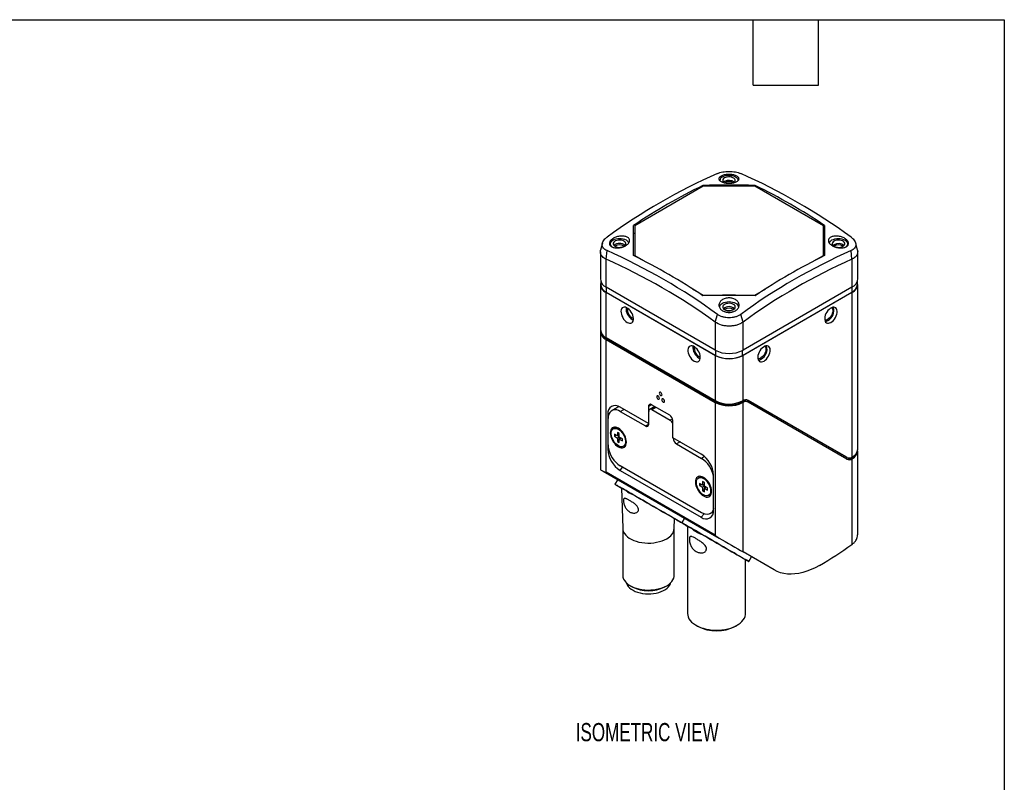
# Model space of a CAD drawing. Header units: millimetres. Extents: x 6 to 273, y 6 to 210.
# Tile 4 of 4: x 159 to 273, y 121 to 210. Entities that reach past the tile are written whole.
import ezdxf

# ---------------------------------------------------------------- set-up
doc = ezdxf.new("R2010")
doc.units = ezdxf.units.MM
doc.layers.add('DIMENSIONS', color=140, linetype='Continuous', lineweight=25)
doc.layers.add('TEXT', color=140, linetype='Continuous', lineweight=25)
doc.styles.add('SLDTEXTSTYLE0', font='TXT', dxfattribs={"width": 0.7})

msp = doc.modelspace()

# ---------------------------------------------------------------- linework, layer by layer
for p, q in [((238.051, 190.1861), (230.0678, 185.5775)), ((238.0015, 190.1575), (238.0015, 190.2689)), ((244.0331, 190.1861), (238.051, 190.1861)), ((252.0164, 185.5775), (244.0331, 190.1861)), ((244.0826, 190.2689), (244.0826, 190.1575)), ((229.9405, 182.1048), (229.9405, 185.6154)), ((230.0678, 185.5775), (230.0678, 182.1241)), ((252.0164, 182.1241), (252.0164, 185.5775)), ((252.1437, 185.6154), (252.1437, 182.1048)), ((229.9405, 184.6711), (230.0678, 184.7446)), ((252.0164, 184.7446), (252.1437, 184.6711)), ((227.2336, 183.4935), (227.2336, 183.2958)), ((254.8365, 183.2882), (254.8365, 183.4894)), ((226.0849, 182.5445), (226.0849, 179.3639)), ((226.7585, 181.6843), (226.8516, 182.6885)), ((230.0678, 182.1241), (231.1735, 181.4857)), ((230.0678, 182.0425), (230.0678, 182.1241)), ((250.9107, 181.4857), (252.0164, 182.1241)), ((252.0164, 182.0425), (252.0164, 182.1241)), ((255.3256, 181.6845), (255.2326, 182.6885)), ((255.9993, 179.3639), (255.9993, 182.5445)), ((226.7585, 178.425), (226.7585, 181.6843)), ((255.3256, 181.6845), (255.3256, 178.425)), ((226.0849, 178.7515), (226.0849, 173.4848)), ((226.1183, 179.1383), (226.1183, 178.7515)), ((255.9659, 178.7515), (255.9659, 179.1383)), ((255.9993, 159.6036), (255.9993, 178.7515)), ((239.4157, 171.1181), (226.7585, 178.425)), ((239.4157, 170.5057), (226.7585, 177.8126)), ((226.7585, 172.5459), (226.7585, 177.8126)), ((226.7656, 178.4209), (226.7656, 177.8493)), ((226.7656, 177.8493), (239.4794, 170.5098)), ((236.7686, 178.2558), (238.051, 177.5154)), ((238.051, 177.453), (238.051, 177.5154)), ((238.051, 177.5154), (244.0331, 177.5154)), ((242.6048, 170.5098), (255.3186, 177.8493)), ((255.3256, 178.425), (242.6684, 171.1181)), ((255.3256, 177.8126), (242.6684, 170.5057)), ((244.0331, 177.5154), (245.3156, 178.2558)), ((244.0331, 177.5154), (244.0331, 177.453)), ((255.3186, 178.4209), (255.3186, 177.8493)), ((255.3256, 177.8126), (255.3256, 158.6662)), ((239.4158, 174.3777), (239.6894, 175.2773)), ((242.6684, 174.3775), (242.3947, 175.2773)), ((229.7814, 174.6793), (229.9111, 174.6179)), ((239.4157, 174.3777), (239.4157, 171.1181)), ((242.6684, 171.1181), (242.6684, 174.3775)), ((226.0849, 173.2806), (226.0849, 157.2156)), ((239.4157, 165.239), (226.7585, 172.5459)), ((226.7585, 172.3418), (239.4157, 165.0349)), ((226.7585, 156.9112), (226.7585, 172.3418)), ((226.8646, 172.403), (226.8646, 172.4847)), ((239.5218, 165.0961), (226.8646, 172.403)), ((239.4794, 171.0828), (239.4794, 170.5098)), ((242.6048, 170.5098), (242.6048, 171.0828)), ((237.5596, 170.189), (237.6893, 170.1277)), ((239.4157, 170.5057), (239.4157, 165.239)), ((242.6684, 165.2375), (242.6684, 170.5057)), ((239.4157, 165.0349), (239.4157, 149.6044)), ((239.5218, 165.1816), (239.5218, 165.0961)), ((242.4144, 165.0183), (242.4144, 165.1124)), ((242.4209, 165.0145), (242.4144, 165.0183)), ((242.4209, 165.1152), (242.4209, 165.0145)), ((242.5144, 165.0685), (242.4209, 165.0145)), ((242.6198, 165.0077), (242.5144, 165.0685)), ((242.6684, 147.6422), (242.6684, 165.0334)), ((243.2455, 165.0691), (243.1394, 165.1303)), ((254.6425, 158.6917), (243.2422, 165.2751)), ((254.7486, 158.6305), (243.2455, 165.2732)), ((254.7486, 158.4264), (243.2455, 165.0691)), ((227.8329, 164.332), (227.3973, 164.0806)), ((231.6729, 162.5682), (228.3619, 164.4797)), ((228.3972, 163.9816), (228.811, 164.2204)), ((228.3972, 163.9816), (231.3194, 162.2947)), ((232.0265, 164.7647), (231.6729, 164.5606)), ((231.6729, 164.5606), (231.6729, 162.5682)), ((231.7083, 162.5651), (231.7083, 163.989)), ((232.3928, 164.5533), (231.8118, 164.2179)), ((234.1478, 163.5402), (232.0265, 164.7648)), ((232.0618, 164.1932), (232.5392, 164.4688)), ((232.0618, 164.1932), (234.1831, 162.9686)), ((226.9477, 163.663), (227.0714, 163.6821)), ((226.9477, 163.663), (226.9477, 163.1445)), ((226.983, 163.1649), (226.9477, 163.1445)), ((226.9477, 163.1445), (226.9477, 160.0906)), ((226.983, 160.111), (226.983, 163.1649)), ((234.4644, 163.1309), (234.1831, 162.9686)), ((234.5013, 160.9354), (234.5013, 162.9278)), ((227.6914, 162.03), (227.5853, 161.9688)), ((228.2788, 161.4207), (228.0667, 161.5431)), ((228.0667, 161.5431), (228.0667, 161.1349)), ((231.3194, 162.2947), (231.7083, 162.5192)), ((231.6729, 162.5682), (231.7083, 162.5651)), ((231.7083, 162.5192), (231.7083, 162.5651)), ((228.0667, 161.1349), (227.7131, 161.339)), ((227.7131, 161.339), (227.7131, 161.094)), ((227.9253, 161.2165), (227.7131, 161.094)), ((227.7131, 161.094), (228.0667, 160.8899)), ((228.2788, 161.2573), (228.0667, 161.1349)), ((228.2788, 161.0124), (228.0667, 160.8899)), ((228.0667, 160.8899), (228.0667, 160.4816)), ((228.2788, 160.6041), (228.0667, 160.4816)), ((228.0667, 160.4816), (228.2788, 160.3592)), ((228.2788, 161.0532), (228.102, 161.1553)), ((228.2788, 161.0124), (228.2788, 161.4207)), ((228.6324, 160.8083), (228.2788, 161.0124)), ((228.491, 160.8899), (228.2788, 160.7674)), ((228.2788, 160.3592), (228.2788, 160.7674)), ((228.2788, 160.7674), (228.6324, 160.5633)), ((228.3142, 160.7878), (228.3142, 160.992)), ((228.6324, 160.5633), (228.6324, 160.8083)), ((237.8124, 159.024), (234.5013, 160.9354)), ((234.5367, 160.915), (234.5367, 160.8864)), ((234.5615, 160.9007), (234.5367, 160.8864)), ((235.3393, 160.4517), (234.9256, 160.2128)), ((226.9477, 160.0906), (226.983, 160.111)), ((226.9477, 160.0906), (226.9477, 159.5803)), ((226.9477, 159.5803), (227.057, 159.5972)), ((228.7602, 159.9335), (228.8663, 159.9948)), ((234.9256, 160.2128), (237.8477, 158.5259)), ((255.9993, 149.6364), (255.9993, 159.3994)), ((238.2057, 158.7325), (237.8477, 158.5259)), ((254.7486, 158.6305), (254.6425, 158.6917)), ((255.361, 158.6034), (255.2675, 158.5495)), ((255.2675, 158.5495), (255.3729, 158.4886)), ((255.3256, 158.4621), (255.3256, 148.5144)), ((255.361, 158.6861), (255.361, 158.6034)), ((226.4032, 157.0318), (239.8747, 149.2549)), ((239.4157, 149.6044), (226.7585, 156.9112)), ((228.3619, 157.1308), (228.6645, 157.5072)), ((228.3619, 157.1308), (237.8124, 151.6751)), ((237.8477, 152.2059), (228.3972, 157.6615)), ((228.0909, 156.0575), (227.7782, 155.516)), ((237.5909, 156.3151), (237.4848, 156.2539)), ((238.1783, 155.7058), (237.9662, 155.8283)), ((237.9662, 155.8283), (237.9662, 155.42)), ((239.2266, 156.056), (239.2266, 156.5745)), ((239.2266, 153.0021), (239.2266, 156.056)), ((228.5162, 155.09), (228.6735, 150.3761)), ((237.9662, 155.42), (237.6126, 155.6241)), ((237.6126, 155.6241), (237.6126, 155.3791)), ((237.8248, 155.5016), (237.6126, 155.3791)), ((237.6126, 155.3791), (237.9662, 155.175)), ((238.1783, 155.5425), (237.9662, 155.42)), ((238.1783, 155.2975), (237.9662, 155.175)), ((237.9662, 155.175), (237.9662, 154.7668)), ((238.1783, 154.8892), (237.9662, 154.7668)), ((237.9662, 154.7668), (238.1783, 154.6443)), ((238.1783, 155.3383), (238.0015, 155.4404)), ((238.1783, 155.2975), (238.1783, 155.7058)), ((238.5319, 155.0934), (238.1783, 155.2975)), ((238.3905, 155.1751), (238.1783, 155.0526)), ((238.1783, 154.6443), (238.1783, 155.0526)), ((238.1783, 155.0526), (238.5319, 154.8485)), ((238.2137, 155.073), (238.2137, 155.2771)), ((238.5319, 154.8485), (238.5319, 155.0934)), ((238.6597, 154.2187), (238.7658, 154.2799)), ((238.8476, 152.1069), (239.2184, 152.3209)), ((239.2266, 152.4918), (239.2266, 153.0021)), ((234.6724, 150.3761), (234.7103, 151.5136)), ((235.8691, 151.5673), (235.5564, 151.0257)), ((237.8124, 151.6751), (238.1335, 152.0746)), ((228.6729, 150.3928), (228.6729, 144.9442)), ((234.6729, 144.9442), (234.6729, 150.3928)), ((235.5676, 151.0188), (235.5678, 151.0191)), ((236.214, 150.6462), (236.214, 140.4872)), ((246.2932, 145.55), (242.6684, 147.6422)), ((242.964, 140.4872), (242.964, 146.7488)), ((243.3458, 146.5285), (243.6588, 147.0706)), ((229.5513, 143.7198), (229.7682, 143.5945)), ((233.5776, 143.5945), (233.7946, 143.7198)), ((237.2021, 139.1097), (237.3789, 139.0076)), ((241.799, 139.0076), (241.9759, 139.1097))]:
    msp.add_line(p, q)
at = {"flags": 128}
for points in [[(240.2749, 191.278), (240.437, 191.3548), (240.622, 191.4119), (240.8227, 191.447), (241.0315, 191.4589), (241.2402, 191.447), (241.4409, 191.4119), (241.6259, 191.3548), (241.7881, 191.278), (241.9212, 191.1844), (242.02, 191.0776), (242.0809, 190.9617), (242.1015, 190.8412)], [(241.634, 190.6007), (241.6583, 190.6224), (241.7308, 190.7154), (241.7626, 190.8157), (241.752, 190.9174), (241.6994, 191.0147), (241.6081, 191.102), (241.4832, 191.1741), (241.3321, 191.2268), (241.1635, 191.2571), (240.9873, 191.2633), (240.8136, 191.2449), (240.6525, 191.2031), (240.5135, 191.1402)], [(240.5135, 191.1402), (240.4046, 191.06), (240.3321, 190.967), (240.3003, 190.8667), (240.311, 190.765), (240.3635, 190.6676), (240.4386, 190.5929)], [(240.5135, 190.7319), (240.4046, 190.6517), (240.39, 190.6371)], [(226.3134, 183.5587), (226.2201, 183.1837), (226.1072, 182.73)], [(227.4748, 183.1028), (227.4139, 183.1503), (227.315, 183.2571), (227.2541, 183.373), (227.2336, 183.4935), (227.2541, 183.614), (227.315, 183.7299), (227.4139, 183.8367), (227.547, 183.9303), (227.7091, 184.0071), (227.8941, 184.0642), (228.0948, 184.0993), (228.3036, 184.1112), (228.5123, 184.0993), (228.713, 184.0642), (228.898, 184.0071), (229.0602, 183.9303), (229.1932, 183.8367), (229.2921, 183.7299), (229.353, 183.614), (229.3664, 183.565)], [(227.7856, 183.1945), (227.9246, 183.1316), (228.0856, 183.0898), (228.2593, 183.0714), (228.4356, 183.0776), (228.6042, 183.1079), (228.7553, 183.1606), (228.8802, 183.2327), (228.9715, 183.32), (229.0241, 183.4173), (229.0347, 183.5191), (229.0029, 183.6193), (228.9304, 183.7123), (228.8215, 183.7925), (228.6825, 183.8554), (228.5215, 183.8972), (228.3478, 183.9156), (228.1715, 183.9095), (228.0029, 183.8791), (227.8518, 183.8264), (227.7269, 183.7543), (227.6356, 183.6671), (227.5831, 183.5697), (227.5724, 183.468), (227.6042, 183.3677), (227.6767, 183.2748), (227.7856, 183.1945)], [(253.0099, 183.9262), (253.172, 184.003), (253.357, 184.0601), (253.5577, 184.0953), (253.7665, 184.1071), (253.9752, 184.0953), (254.1759, 184.0601), (254.3609, 184.003), (254.5231, 183.9262), (254.6561, 183.8326), (254.755, 183.7258), (254.8159, 183.6099), (254.8365, 183.4894), (254.8159, 183.3689), (254.755, 183.2531), (254.6561, 183.1463), (254.6134, 183.1119)], [(253.2485, 183.7884), (253.1396, 183.7082), (253.0671, 183.6152), (253.0353, 183.515), (253.046, 183.4132), (253.0985, 183.3159), (253.1899, 183.2286), (253.3147, 183.1566), (253.4658, 183.1038), (253.6344, 183.0735), (253.8107, 183.0673), (253.9844, 183.0857), (254.1454, 183.1276), (254.2844, 183.1904), (254.3933, 183.2707), (254.4658, 183.3636), (254.4976, 183.4639), (254.487, 183.5657), (254.4344, 183.663), (254.3431, 183.7502), (254.2182, 183.8223), (254.0671, 183.875), (253.8985, 183.9054), (253.7222, 183.9115), (253.5486, 183.8932), (253.3875, 183.8513), (253.2485, 183.7884)], [(253.2485, 183.3802), (253.1396, 183.2999), (253.125, 183.2853)], [(255.9771, 182.7291), (255.8838, 183.1041), (255.7709, 183.5579)], [(239.9685, 176.1418), (239.9891, 176.2623), (240.05, 176.3781), (240.1489, 176.4849), (240.2819, 176.5785), (240.4441, 176.6554), (240.6291, 176.7124), (240.8298, 176.7476), (241.0385, 176.7595), (241.2473, 176.7476), (241.448, 176.7124), (241.633, 176.6554), (241.7952, 176.5785), (241.9282, 176.4849), (242.0271, 176.3781), (242.088, 176.2623), (242.1085, 176.1418)], [(240.5206, 175.8428), (240.6596, 175.7799), (240.8206, 175.738), (240.9943, 175.7197), (241.1706, 175.7258), (241.3392, 175.7562), (241.4903, 175.8089), (241.6152, 175.881), (241.7065, 175.9682), (241.7591, 176.0655), (241.7697, 176.1673), (241.7379, 176.2676), (241.6654, 176.3605), (241.5565, 176.4408), (241.4175, 176.5036), (241.2565, 176.5455), (241.0828, 176.5639), (240.9065, 176.5577), (240.7379, 176.5274), (240.5868, 176.4746), (240.4619, 176.4026), (240.3706, 176.3153), (240.318, 176.218), (240.3074, 176.1162), (240.3392, 176.016), (240.4117, 175.923), (240.5206, 175.8428)], [(229.198, 174.3425), (229.3439, 174.2754), (229.4839, 174.2453), (229.6121, 174.2535), (229.7234, 174.2996), (229.8131, 174.3817), (229.8777, 174.4964), (229.9145, 174.6392), (229.9219, 174.804), (229.8997, 174.9842), (229.8488, 175.1724), (229.7712, 175.3609), (229.6702, 175.542), (229.5498, 175.7082), (229.415, 175.8528), (229.2714, 175.9698), (229.1247, 176.0545), (228.9811, 176.1033), (228.8463, 176.1143), (228.7259, 176.0871), (228.6249, 176.0226), (228.5473, 175.9237), (228.4964, 175.7943), (228.4742, 175.6397), (228.4816, 175.4663), (228.5184, 175.2812), (228.583, 175.0918), (228.6727, 174.9061), (228.784, 174.7316), (228.9122, 174.5754), (229.0521, 174.4439), (229.198, 174.3425)], [(252.8861, 174.3425), (253.032, 174.4439), (253.1719, 174.5754), (253.3002, 174.7316), (253.4114, 174.9061), (253.5012, 175.0918), (253.5658, 175.2812), (253.6025, 175.4663), (253.61, 175.6397), (253.5878, 175.7943), (253.5368, 175.9237), (253.4593, 176.0226), (253.3582, 176.0871), (253.2379, 176.1143), (253.1031, 176.1033), (252.9594, 176.0545), (252.8128, 175.9698), (252.6691, 175.8528), (252.5344, 175.7082), (252.414, 175.542), (252.313, 175.3609), (252.2354, 175.1724), (252.1845, 174.9842), (252.1623, 174.804), (252.1697, 174.6392), (252.2065, 174.4964), (252.271, 174.3817), (252.3608, 174.2996), (252.4721, 174.2535), (252.6003, 174.2453), (252.7402, 174.2754), (252.8861, 174.3425)], [(252.9736, 176.0608), (252.9806, 176.0549), (253.0489, 175.9688), (253.0913, 175.8534), (253.1057, 175.7144), (253.0913, 175.5589), (253.0489, 175.3945), (252.9806, 175.2296), (252.8899, 175.0724), (252.7812, 174.9309), (252.6601, 174.812), (252.5326, 174.7218)], [(229.9223, 174.7934), (229.9089, 174.7974), (229.7814, 174.8544)], [(236.9762, 169.8523), (237.1221, 169.7852), (237.262, 169.7551), (237.3903, 169.7633), (237.5015, 169.8093), (237.5913, 169.8914), (237.6559, 170.0062), (237.6926, 170.1489), (237.7001, 170.3137), (237.6779, 170.494), (237.6269, 170.6822), (237.5494, 170.8707), (237.4483, 171.0517), (237.328, 171.218), (237.1932, 171.3625), (237.0495, 171.4796), (236.9029, 171.5642), (236.7592, 171.6131), (236.6245, 171.6241), (236.5041, 171.5968), (236.4031, 171.5324), (236.3255, 171.4335), (236.2746, 171.3041), (236.2524, 171.1495), (236.2598, 170.9761), (236.2966, 170.7909), (236.3611, 170.6016), (236.4509, 170.4159), (236.5622, 170.2413), (236.6904, 170.0851), (236.8303, 169.9536), (236.9762, 169.8523)], [(245.1079, 169.8523), (245.2538, 169.9536), (245.3938, 170.0851), (245.522, 170.2413), (245.6333, 170.4159), (245.723, 170.6016), (245.7876, 170.7909), (245.8244, 170.9761), (245.8318, 171.1495), (245.8096, 171.3041), (245.7587, 171.4335), (245.6811, 171.5324), (245.5801, 171.5968), (245.4597, 171.6241), (245.3249, 171.6131), (245.1813, 171.5642), (245.0346, 171.4796), (244.891, 171.3625), (244.7562, 171.218), (244.6358, 171.0517), (244.5348, 170.8707), (244.4572, 170.6822), (244.4063, 170.494), (244.3841, 170.3137), (244.3915, 170.1489), (244.4283, 170.0062), (244.4929, 169.8914), (244.5826, 169.8093), (244.6939, 169.7633), (244.8221, 169.7551), (244.9621, 169.7852), (245.1079, 169.8523)], [(245.1954, 171.5706), (245.2025, 171.5646), (245.2707, 171.4786), (245.3131, 171.3632), (245.3275, 171.2242), (245.3131, 171.0686), (245.2707, 170.9043), (245.2025, 170.7394), (245.1117, 170.5822), (245.0031, 170.4406), (244.8819, 170.3217), (244.7544, 170.2315)], [(237.7005, 170.3032), (237.6871, 170.3072), (237.5596, 170.3642)], [(233.0871, 165.8427), (233.148, 165.8215), (233.1996, 165.8316), (233.2341, 165.8713), (233.2462, 165.9346), (233.2341, 166.0119), (233.1996, 166.0914), (233.148, 166.161), (233.0871, 166.2101), (233.0262, 166.2313), (232.9746, 166.2213), (232.9401, 166.1816), (232.928, 166.1183), (232.9401, 166.041), (232.9746, 165.9615), (233.0262, 165.8918), (233.0871, 165.8427)], [(232.7866, 165.416), (232.8475, 165.3949), (232.8991, 165.4049), (232.9336, 165.4446), (232.9457, 165.5079), (232.9336, 165.5852), (232.8991, 165.6647), (232.8475, 165.7343), (232.7866, 165.7835), (232.7257, 165.8046), (232.6741, 165.7946), (232.6396, 165.7549), (232.6275, 165.6916), (232.6396, 165.6143), (232.6741, 165.5348), (232.7257, 165.4652), (232.7866, 165.416)], [(233.3877, 165.0691), (233.4485, 165.0479), (233.5002, 165.0579), (233.5346, 165.0976), (233.5468, 165.1609), (233.5346, 165.2382), (233.5002, 165.3177), (233.4485, 165.3874), (233.3877, 165.4365), (233.3268, 165.4577), (233.2752, 165.4476), (233.2407, 165.4079), (233.2286, 165.3446), (233.2407, 165.2673), (233.2752, 165.1878), (233.3268, 165.1182), (233.3877, 165.0691)], [(228.1727, 162.0331), (228.01, 162.1105), (227.8523, 162.1528), (227.7043, 162.1586), (227.5705, 162.1276), (227.455, 162.0609), (227.3613, 161.9605), (227.2923, 161.8294), (227.2501, 161.6717), (227.2358, 161.492), (227.2501, 161.2959), (227.2923, 161.0894), (227.3613, 160.8786), (227.455, 160.67), (227.5705, 160.47), (227.7043, 160.2846), (227.8523, 160.1195), (228.01, 159.9796), (228.1727, 159.8692), (228.3354, 159.7917), (228.4932, 159.7495), (228.6412, 159.7437), (228.775, 159.7747), (228.8905, 159.8414), (228.9841, 159.9418), (229.0532, 160.0729), (229.0954, 160.2306), (229.1097, 160.4103), (229.0954, 160.6064), (229.0532, 160.8129), (228.9841, 161.0237), (228.8905, 161.2323), (228.775, 161.4323), (228.6412, 161.6177), (228.4932, 161.7828), (228.3354, 161.9227), (228.1727, 162.0331)], [(228.1727, 159.9917), (228.0201, 160.0962), (227.8726, 160.2298), (227.7354, 160.3879), (227.613, 160.5652), (227.5097, 160.7557), (227.429, 160.9528), (227.3736, 161.1499), (227.3454, 161.3402), (227.3454, 161.5173), (227.3736, 161.675), (227.429, 161.8082), (227.5097, 161.9121), (227.613, 161.9833), (227.7354, 162.0194), (227.8726, 162.0191), (228.0201, 161.9824), (228.1727, 161.9106), (228.3254, 161.8061), (228.4729, 161.6725), (228.6101, 161.5144), (228.7325, 161.337), (228.8358, 161.1466), (228.9165, 160.9495), (228.9719, 160.7524), (229, 160.5621), (229, 160.385), (228.9719, 160.2273), (228.9165, 160.0941), (228.8358, 159.9902), (228.7325, 159.919), (228.6101, 159.8829), (228.4729, 159.8832), (228.3254, 159.9199), (228.1727, 159.9917)], [(238.0722, 156.3182), (237.9095, 156.3957), (237.7518, 156.4379), (237.6038, 156.4437), (237.47, 156.4128), (237.3545, 156.3461), (237.2608, 156.2457), (237.1918, 156.1146), (237.1496, 155.9568), (237.1353, 155.7772), (237.1496, 155.5811), (237.1918, 155.3745), (237.2608, 155.1637), (237.3545, 154.9552), (237.47, 154.7552), (237.6038, 154.5698), (237.7518, 154.4046), (237.9095, 154.2647), (238.0722, 154.1544), (238.2349, 154.0769), (238.3927, 154.0346), (238.5407, 154.0289), (238.6745, 154.0598), (238.79, 154.1265), (238.8836, 154.2269), (238.9526, 154.358), (238.9949, 154.5158), (239.0092, 154.6954), (238.9949, 154.8915), (238.9526, 155.0981), (238.8836, 155.3088), (238.79, 155.5174), (238.6745, 155.7174), (238.5407, 155.9028), (238.3927, 156.068), (238.2349, 156.2079), (238.0722, 156.3182)], [(238.0722, 154.2769), (237.9196, 154.3813), (237.7721, 154.5149), (237.6348, 154.6731), (237.5125, 154.8504), (237.4092, 155.0409), (237.3285, 155.238), (237.2731, 155.4351), (237.2449, 155.6254), (237.2449, 155.8024), (237.2731, 155.9602), (237.3285, 156.0933), (237.4092, 156.1972), (237.5125, 156.2685), (237.6348, 156.3045), (237.7721, 156.3042), (237.9196, 156.2675), (238.0722, 156.1957), (238.2249, 156.0913), (238.3724, 155.9577), (238.5096, 155.7995), (238.632, 155.6222), (238.7353, 155.4317), (238.816, 155.2346), (238.8714, 155.0375), (238.8995, 154.8472), (238.8995, 154.6702), (238.8714, 154.5124), (238.816, 154.3793), (238.7353, 154.2753), (238.632, 154.2041), (238.5096, 154.1681), (238.3724, 154.1684), (238.2249, 154.2051), (238.0722, 154.2769)], [(228.5162, 155.0897), (228.3895, 155.1629), (228.2053, 155.2693), (228.0524, 155.3575), (227.9324, 155.4269), (227.8462, 155.4767), (227.7947, 155.5065), (227.7783, 155.516), (227.7971, 155.5051), (227.8511, 155.474), (227.9397, 155.4229), (228.062, 155.3522), (228.2171, 155.2627), (228.4035, 155.1552), (228.6195, 155.0305), (228.8631, 154.8898), (229.1322, 154.7345), (229.4243, 154.5659), (229.7368, 154.3855), (230.0668, 154.195), (230.4113, 153.9961), (230.7673, 153.7906), (231.1314, 153.5803), (231.5005, 153.3673), (231.8711, 153.1533), (232.24, 152.9403), (232.6037, 152.7303), (232.959, 152.5252), (233.3026, 152.3268), (233.6314, 152.1369), (233.9426, 151.9573), (234.2332, 151.7895), (234.5005, 151.6351), (234.7423, 151.4955), (234.9563, 151.3719), (235.1406, 151.2655), (235.2934, 151.1772), (235.4135, 151.1079), (235.4997, 151.0581), (235.5512, 151.0283), (235.5676, 151.0188), (235.5487, 151.0296), (235.4948, 151.0608), (235.4062, 151.1119), (235.2838, 151.1825), (235.1287, 151.272), (234.9423, 151.3796), (234.7263, 151.5043), (234.7103, 151.5135)], [(239.2266, 152.6801), (239.1876, 152.5429), (239.1012, 152.3592), (238.9846, 152.2113), (238.8405, 152.1028), (238.6723, 152.0362), (238.4843, 152.0132), (238.2808, 152.0343), (238.0669, 152.0991), (237.8477, 152.2059)], [(228.6735, 150.3761), (228.6742, 150.3591), (228.7046, 150.1585), (228.7751, 149.9612), (228.8849, 149.7701), (229.0323, 149.5875), (229.2155, 149.4161), (229.4318, 149.2581), (229.6785, 149.1157), (229.9522, 148.9908), (230.2491, 148.8851), (230.5653, 148.8), (230.8965, 148.7366), (231.2381, 148.6959), (231.5857, 148.6783), (231.9344, 148.6842), (232.2796, 148.7134), (232.6166, 148.7655), (232.9408, 148.8399), (233.2478, 148.9355), (233.5336, 149.051), (233.7942, 149.1849)], [(239.898, 148.5187), (239.5317, 148.7303), (239.1646, 148.9422), (238.8, 149.1527), (238.4412, 149.3598), (238.0914, 149.5618), (237.7537, 149.7568), (237.4311, 149.9431), (237.1265, 150.119), (236.8425, 150.283), (236.5817, 150.4335), (236.3464, 150.5694), (236.1387, 150.6893), (235.9605, 150.7923), (235.8133, 150.8773), (235.6985, 150.9436), (235.617, 150.9907), (235.5696, 151.0181), (235.5567, 151.0256), (235.5784, 151.013), (235.6346, 150.9807), (235.7247, 150.9287), (235.8479, 150.8576), (236.0032, 150.7679), (236.1891, 150.6606), (236.404, 150.5366), (236.646, 150.3969), (236.913, 150.2428), (237.2025, 150.0756), (237.512, 149.897), (237.8388, 149.7083), (238.1798, 149.5114), (238.5322, 149.308), (238.8928, 149.0998), (239.2583, 148.8888), (239.6255, 148.6768), (239.9912, 148.4656), (240.3521, 148.2573), (240.705, 148.0535), (241.0467, 147.8562), (241.3742, 147.6671), (241.6847, 147.4879), (241.9752, 147.3201), (242.2434, 147.1652), (242.4867, 147.0247), (242.703, 146.8998), (242.8904, 146.7916), (243.0473, 146.701), (243.1721, 146.6289), (243.2639, 146.5759), (243.3218, 146.5424), (243.3452, 146.5288), (243.3341, 146.5353), (243.2884, 146.5616), (243.2086, 146.6076), (243.0954, 146.673), (242.964, 146.7488)], [(251.5426, 146.0699), (251.0571, 145.808), (250.5737, 145.5839), (250.0944, 145.3986), (249.6213, 145.2528), (249.1564, 145.1473), (248.7017, 145.0824), (248.2593, 145.0584), (247.8308, 145.0755), (247.4183, 145.1335), (247.0234, 145.2322), (246.6478, 145.3713), (246.2932, 145.55)], [(228.6729, 144.9442), (228.6742, 144.8938), (228.7046, 144.6932), (228.7751, 144.4959), (228.8849, 144.3048), (229.0323, 144.1222), (229.2155, 143.9508), (229.4318, 143.7928), (229.6785, 143.6504), (229.9522, 143.5255), (230.2491, 143.4198), (230.5653, 143.3347), (230.8965, 143.2713), (231.2381, 143.2306), (231.5857, 143.213), (231.9344, 143.2189), (232.2796, 143.2481), (232.6166, 143.3002), (232.9408, 143.3746), (233.2478, 143.4701), (233.5336, 143.5857), (233.7942, 143.7196), (234.0262, 143.87), (234.2263, 144.035), (234.3918, 144.2122), (234.5206, 144.3994), (234.6109, 144.594), (234.6615, 144.7932), (234.6729, 144.9442)], [(229.0719, 144.0812), (229.1003, 143.9841), (229.184, 143.8038), (229.3054, 143.6309), (229.4626, 143.4679), (229.6534, 143.3173), (229.8748, 143.1814), (230.1235, 143.0622), (230.3956, 142.9616), (230.6871, 142.881), (230.9935, 142.8217), (231.3103, 142.7846), (231.6325, 142.7702), (231.9553, 142.7788), (232.2739, 142.8103), (232.5834, 142.8641), (232.879, 142.9395), (233.1564, 143.0352), (233.4113, 143.15), (233.6398, 143.2819), (233.8385, 143.429), (234.0044, 143.5891), (234.135, 143.7598), (234.2282, 143.9385), (234.274, 144.0812)], [(236.214, 140.4872), (236.2297, 140.2996), (236.2858, 140.0874), (236.3821, 139.88), (236.5172, 139.68), (236.6897, 139.4899), (236.8973, 139.3118), (237.1376, 139.148), (237.4077, 139.0004), (237.7043, 138.8709), (238.0237, 138.761), (238.3621, 138.6721), (238.7155, 138.6052), (239.0794, 138.5612), (239.4495, 138.5405), (239.8213, 138.5435), (240.1903, 138.57), (240.552, 138.6198), (240.902, 138.6923), (241.236, 138.7866), (241.5501, 138.9015), (241.8404, 139.0357), (242.1033, 139.1875), (242.3357, 139.355), (242.5348, 139.5364), (242.6981, 139.7292), (242.8237, 139.9312), (242.91, 140.14), (242.956, 140.3531), (242.964, 140.4872)]]:
    msp.add_lwpolyline(points, dxfattribs=at)
for centre, radius, start, end in [((267.9738, 127.8413), 69.8069, 113.902437, 126.092186), ((240.497, 190.7878), 0.5381, 114.374658, 174.305201), ((214.1103, 127.8413), 69.8069, 53.907814, 66.097563), ((268.8999, 127.437), 70.0183, 116.186226, 123.808397), ((241.0421, 99.4956), 90.8242, 88.081528, 91.918472), ((241.022, 189.8143), 1.0491, 51.649749, 118.99442), ((241.0314, 189.771), 0.9329, 59.827408, 120.041089), ((213.1842, 127.437), 70.0183, 56.191603, 63.813774), ((228.3036, 182.5296), 0.9944, 49.82486, 130.17514), ((228.3036, 182.4598), 0.898, 54.847418, 125.152582), ((253.2445, 183.4213), 0.5568, 114.920401, 168.270752), ((253.757, 182.4626), 1.0491, 51.649749, 118.99442), ((253.7665, 182.4557), 0.898, 54.847418, 125.152582), ((198.5672, 118.8684), 69.8069, 53.907814, 66.097563), ((199.0421, 119.2729), 70.0183, 56.191603, 63.813774), ((283.517, 118.8684), 69.8069, 113.902437, 126.092186), ((283.0421, 119.2729), 70.0183, 116.186226, 123.808397), ((198.8722, 118.7625), 68.8244, 53.907835, 66.097564), ((283.212, 118.7624), 68.8245, 113.902461, 126.092185), ((227.2259, 179.4715), 1.1461, 185.388259, 245.931882), ((227.1194, 178.7692), 1.0225, 168.275076, 249.330341), ((227.2147, 178.8549), 1.1013, 185.388259, 245.931882), ((254.8694, 178.8549), 1.1013, 294.068118, 354.611741), ((254.8582, 179.4715), 1.1461, 294.068108, 354.611737), ((254.908, 178.8004), 1.0725, 292.9163, 9.478283), ((241.0421, 86.678), 90.8242, 88.081528, 91.918472), ((230.5719, 175.9634), 1.5079, 175.649207, 238.382667), ((230.3653, 175.845), 1.1498, 172.266476, 239.483102), ((241.0385, 175.1779), 0.9944, 49.82486, 130.17514), ((241.0402, 177.2298), 1.7085, 248.351654, 286.507742), ((241.0385, 175.108), 0.898, 54.847418, 125.152582), ((251.8558, 175.7526), 1.3829, 299.302461, 15.184041), ((252.2906, 175.0594), 0.4154, 252.631416, 305.622164), ((252.1878, 175.0934), 0.6464, 273.591421, 302.22924), ((227.2292, 173.5948), 1.1496, 185.489615, 245.830526), ((227.2046, 173.3616), 1.1131, 178.91387, 246.375288), ((227.5456, 173.6591), 1.4288, 215.085049, 241.536813), ((238.3501, 171.4732), 1.5079, 175.649207, 238.382667), ((238.1435, 171.3548), 1.1498, 172.266476, 239.483102), ((241.0421, 174.2412), 3.5211, 242.491419, 297.508575), ((244.0776, 171.2623), 1.3829, 299.302461, 15.184041), ((241.0421, 173.6288), 3.5211, 242.491426, 297.508574), ((241.0421, 173.5107), 3.3833, 242.491426, 297.508574), ((244.5125, 170.5692), 0.4154, 252.631416, 305.622164), ((244.4097, 170.6032), 0.6464, 273.591421, 302.22924), ((241.0446, 168.3807), 3.5388, 242.594046, 296.431214), ((241.0446, 168.1765), 3.5388, 242.594046, 296.431214), ((241.0485, 168.0459), 3.3214, 242.635544, 294.281664), ((242.8806, 164.5574), 0.6287, 65.686048, 125.618173), ((242.9896, 164.7281), 0.6023, 64.85317, 122.225606), ((242.9896, 164.5239), 0.6023, 64.85317, 122.225606), ((227.8138, 163.796), 0.8763, 51.281793, 188.728958), ((227.8482, 163.3321), 0.8504, 49.791449, 173.419047), ((231.8885, 164.5956), 0.2184, 50.796715, 189.214037), ((231.9238, 164.024), 0.2184, 50.796715, 189.214037), ((228.6335, 163.1707), 1.6505, 170.977244, 180.202817), ((233.7337, 162.8928), 0.7684, 2.605478, 57.394522), ((233.7661, 162.3187), 0.7722, 17.784224, 57.306955), ((227.9322, 161.5348), 0.5506, 57.571117, 115.940698), ((231.4712, 162.4808), 0.2402, 230.796715, 9.214037), ((228.5183, 160.4709), 0.5897, 306.153729, 0.323703), ((235.3811, 160.9248), 0.8452, 182.605478, 237.394522), ((230.0062, 159.7131), 3.0614, 182.487128, 237.512872), ((229.111, 160.1169), 2.1279, 180.157303, 187.94401), ((230.0904, 160.2835), 3.1212, 188.489193, 237.147373), ((254.8864, 159.6982), 1.1169, 295.81929, 355.140794), ((254.9102, 159.4676), 1.0828, 295.293326, 1.793007), ((236.1681, 156.4417), 3.0614, 2.487128, 57.512872), ((236.1468, 155.8976), 3.1306, 10.342732, 57.090793), ((254.9014, 159.0605), 0.6287, 245.686048, 305.618173), ((255.0045, 159.1757), 0.6023, 244.85317, 302.225606), ((255.0045, 158.9716), 0.6023, 244.85317, 302.225606), ((254.6439, 159.6793), 1.2861, 303.532544, 325.812255), ((237.8317, 155.82), 0.5506, 57.571117, 115.940698), ((230.9347, 157.1031), 2.9873, 231.252158, 248.753218), ((238.4178, 154.7561), 0.5897, 306.153729, 0.323703), ((238.3605, 152.3588), 0.8763, 231.281793, 8.728958), ((233.2045, 150.5389), 1.4768, 293.53535, 353.674248), ((238.8166, 152.7108), 3.1591, 227.927334, 252.078043), ((228.3706, 186.0796), 46.2355, 300.077709, 305.66146), ((231.6729, 147.2531), 4.1247, 242.497556, 297.49707), ((239.589, 143.24), 4.7747, 242.427092, 297.567533)]:
    msp.add_arc(centre, radius, start, end)
for centre, major_axis, ratio, start_param, end_param in [((230.8114, 163.7421), (3.8523, 0.7211), 0.41077883, 2.89474317, 3.06485263), ((230.8114, 160.6883), (3.8523, 0.7211), 0.41077883, 3.06485263, 3.23496208), ((228.3849, 155.8879), (2.3, -1.3277), 0.00003212, 3.1416112, 3.67396475), ((231.6133, 153.3018), (3.097, -1.7882), 0.00007037, 2.53716108, 3.14163648), ((312.5256, 106.577), (85.258, -49.2336), 0.00003077, 2.89474873, 2.93590381), ((231.6133, 153.3018), (3.097, -1.7882), 0.00007037, 0.00003756, 2.17568014), ((239.589, 148.6975), (3.375, -1.9487), 0.00007037, 2.59842622, 3.14163329), ((239.589, 148.6975), (3.375, -1.9487), 0.00007037, 0.00004063, 2.11404403), ((241.0421, 148.5811), (2.3, -1.3277), 0.00003212, 4.18005397, 5.49780569)]:
    msp.add_ellipse(centre, major_axis=major_axis, ratio=ratio, start_param=start_param, end_param=end_param)
for points, knots in [([(239.6894, 191.6613), (239.778, 191.7001), (239.8745, 191.7344), (240.0824, 191.7945), (240.1946, 191.8204), (240.4254, 191.8619), (240.5448, 191.8778), (240.7917, 191.8994), (240.9174, 191.905), (241.1668, 191.905), (241.2922, 191.8995), (241.5394, 191.8779), (241.6589, 191.862), (241.8896, 191.8206), (242.0018, 191.7946), (242.2097, 191.7345), (242.3062, 191.7001), (242.3947, 191.6613)], [0, 0, 0, 0, 0.125, 0.125, 0.25, 0.25, 0.375, 0.375, 0.5, 0.5, 0.625, 0.625, 0.75, 0.75, 0.875, 0.875, 1, 1, 1, 1]), ([(241.1457, 191.5496), (241.301, 191.5429), (241.452, 191.5227), (241.6544, 191.4752), (241.719, 191.4562), (241.8377, 191.4134), (241.8915, 191.3898), (241.988, 191.3381), (242.031, 191.3099), (242.1025, 191.2511), (242.1314, 191.2205), (242.1756, 191.1567), (242.1905, 191.1236), (242.2053, 191.0577), (242.2055, 191.0246), (242.1906, 190.9578), (242.1758, 190.9252), (242.1322, 190.8617), (242.1029, 190.8305), (242.0312, 190.7714), (241.9891, 190.7436), (241.8926, 190.6918), (241.8377, 190.6676), (241.7196, 190.6249), (241.6561, 190.6061), (241.5199, 190.574), (241.4481, 190.5609), (241.3012, 190.5412), (241.2249, 190.5345), (241.0704, 190.5278), (240.9935, 190.5277), (240.8401, 190.5343), (240.763, 190.541), (240.6157, 190.5607), (240.5449, 190.5735), (240.4088, 190.6054), (240.3442, 190.6244), (240.2264, 190.6669), (240.1723, 190.6906), (240.0746, 190.7429), (240.0325, 190.7707), (239.961, 190.8293), (239.9315, 190.8605), (239.8874, 190.9244), (239.8726, 190.9568), (239.8576, 191.0229), (239.8576, 191.0567), (239.8722, 191.1227), (239.8868, 191.1552), (239.9306, 191.2191), (239.9599, 191.2503), (240.0666, 191.3383), (240.1655, 191.3916), (240.3423, 191.4555), (240.4071, 191.4746), (240.5426, 191.5065), (240.6134, 191.5195), (240.761, 191.5393), (240.8379, 191.5461), (240.991, 191.5528), (241.0681, 191.5529), (241.1457, 191.5496)], [0, 0, 0, 0, 0.0625, 0.0625, 0.09375, 0.09375, 0.125, 0.125, 0.15625, 0.15625, 0.1875, 0.1875, 0.21875, 0.21875, 0.25, 0.25, 0.28125, 0.28125, 0.3125, 0.3125, 0.34375, 0.34375, 0.375, 0.375, 0.40625, 0.40625, 0.4375, 0.4375, 0.46875, 0.46875, 0.5, 0.5, 0.53125, 0.53125, 0.5625, 0.5625, 0.59375, 0.59375, 0.625, 0.625, 0.65625, 0.65625, 0.6875, 0.6875, 0.71875, 0.71875, 0.75, 0.75, 0.78125, 0.78125, 0.8125, 0.8125, 0.875, 0.875, 0.90625, 0.90625, 0.9375, 0.9375, 0.96875, 0.96875, 1, 1, 1, 1]), ([(227.1406, 183.5962), (227.1557, 183.6879), (227.2022, 183.7817), (227.3111, 183.9139), (227.3544, 183.9573), (227.4526, 184.0397), (227.5067, 184.0783), (227.6251, 184.1508), (227.6899, 184.1847), (227.8245, 184.245), (227.8947, 184.2716), (228.0409, 184.3177), (228.1166, 184.337), (228.2675, 184.3668), (228.3435, 184.3776), (228.4964, 184.3906), (228.5711, 184.3926), (228.7165, 184.3878), (228.788, 184.381), (228.9233, 184.3586), (228.9868, 184.3433), (229.1055, 184.3043), (229.161, 184.2804), (229.2587, 184.226), (229.3016, 184.1954), (229.3751, 184.1271), (229.4051, 184.0899), (229.4502, 184.0115), (229.4656, 183.9696), (229.4811, 183.8826), (229.4811, 183.8382), (229.4661, 183.7475), (229.4507, 183.7009), (229.4058, 183.6096), (229.3763, 183.5645), (229.3033, 183.4757), (229.2599, 183.4324), (229.1626, 183.3506), (229.1083, 183.3118), (228.9887, 183.2386), (228.9251, 183.2053), (228.7909, 183.1452), (228.7194, 183.1181), (228.5732, 183.072), (228.4988, 183.053), (228.3476, 183.0231), (228.2701, 183.0121), (228.1189, 182.9992), (228.0445, 182.9972), (227.898, 183.0018), (227.8266, 183.0086), (227.6249, 183.0418), (227.5029, 183.0816), (227.3562, 183.1629), (227.3125, 183.1941), (227.2393, 183.262), (227.2096, 183.2987), (227.1641, 183.3775), (227.1486, 183.4197), (227.1332, 183.5058), (227.133, 183.5503), (227.1406, 183.5962)], [0, 0, 0, 0, 0.0625, 0.0625, 0.09375, 0.09375, 0.125, 0.125, 0.15625, 0.15625, 0.1875, 0.1875, 0.21875, 0.21875, 0.25, 0.25, 0.28125, 0.28125, 0.3125, 0.3125, 0.34375, 0.34375, 0.375, 0.375, 0.40625, 0.40625, 0.4375, 0.4375, 0.46875, 0.46875, 0.5, 0.5, 0.53125, 0.53125, 0.5625, 0.5625, 0.59375, 0.59375, 0.625, 0.625, 0.65625, 0.65625, 0.6875, 0.6875, 0.71875, 0.71875, 0.75, 0.75, 0.78125, 0.78125, 0.8125, 0.8125, 0.875, 0.875, 0.90625, 0.90625, 0.9375, 0.9375, 0.96875, 0.96875, 1, 1, 1, 1]), ([(254.9294, 183.4623), (254.9141, 183.3748), (254.8675, 183.2942), (254.7584, 183.1928), (254.715, 183.1616), (254.6167, 183.107), (254.5625, 183.0836), (254.4441, 183.0446), (254.3792, 183.0289), (254.2445, 183.0066), (254.1743, 182.9998), (254.0281, 182.995), (253.9523, 182.997), (253.8014, 183.0097), (253.7255, 183.0203), (253.5726, 183.0504), (253.4979, 183.0695), (253.3525, 183.1152), (253.281, 183.1421), (253.1457, 183.2026), (253.0823, 183.2358), (252.9637, 183.3082), (252.9083, 183.3477), (252.8106, 183.4296), (252.7678, 183.4722), (252.6944, 183.5612), (252.6645, 183.6068), (252.6196, 183.6979), (252.6042, 183.7442), (252.5889, 183.8355), (252.589, 183.8799), (252.6041, 183.9663), (252.6196, 184.0086), (252.6646, 184.0873), (252.6941, 184.1241), (252.7673, 184.1923), (252.8108, 184.2235), (252.9082, 184.2778), (252.9625, 184.3014), (253.0822, 184.341), (253.1458, 184.3564), (253.2801, 184.3787), (253.3516, 184.3857), (253.4979, 184.3906), (253.5723, 184.3886), (253.7235, 184.376), (253.801, 184.3651), (253.9522, 184.3353), (254.0266, 184.3164), (254.1731, 184.2705), (254.2445, 184.2435), (254.4461, 184.1534), (254.568, 184.0791), (254.7145, 183.9564), (254.7582, 183.9129), (254.8313, 183.8243), (254.8609, 183.7793), (254.9062, 183.6876), (254.9216, 183.6411), (254.9369, 183.5505), (254.9371, 183.506), (254.9294, 183.4623)], [0, 0, 0, 0, 0.0625, 0.0625, 0.09375, 0.09375, 0.125, 0.125, 0.15625, 0.15625, 0.1875, 0.1875, 0.21875, 0.21875, 0.25, 0.25, 0.28125, 0.28125, 0.3125, 0.3125, 0.34375, 0.34375, 0.375, 0.375, 0.40625, 0.40625, 0.4375, 0.4375, 0.46875, 0.46875, 0.5, 0.5, 0.53125, 0.53125, 0.5625, 0.5625, 0.59375, 0.59375, 0.625, 0.625, 0.65625, 0.65625, 0.6875, 0.6875, 0.71875, 0.71875, 0.75, 0.75, 0.78125, 0.78125, 0.8125, 0.8125, 0.875, 0.875, 0.90625, 0.90625, 0.9375, 0.9375, 0.96875, 0.96875, 1, 1, 1, 1]), ([(226.8516, 182.6885), (226.7623, 182.7268), (226.6836, 182.7714), (226.5454, 182.8717), (226.4858, 182.928), (226.3904, 183.0477), (226.3538, 183.1114), (226.304, 183.2468), (226.2913, 183.3176), (226.2913, 183.4615), (226.3039, 183.5357), (226.3536, 183.6855), (226.3901, 183.7597), (226.4854, 183.9064), (226.545, 183.9797), (226.6834, 184.1195), (226.7623, 184.1864), (226.8516, 184.2502)], [0, 0, 0, 0, 0.125, 0.125, 0.25, 0.25, 0.375, 0.375, 0.5, 0.5, 0.625, 0.625, 0.75, 0.75, 0.875, 0.875, 1, 1, 1, 1]), ([(255.2326, 184.2502), (255.3218, 184.1864), (255.4006, 184.1194), (255.5388, 183.9798), (255.5984, 183.9065), (255.6938, 183.7596), (255.7303, 183.6855), (255.7802, 183.5359), (255.7929, 183.4615), (255.7929, 183.3175), (255.7803, 183.2469), (255.7305, 183.1113), (255.694, 183.0476), (255.5987, 182.9279), (255.5391, 182.8716), (255.4007, 182.7713), (255.3219, 182.7268), (255.2326, 182.6885)], [0, 0, 0, 0, 0.125, 0.125, 0.25, 0.25, 0.375, 0.375, 0.5, 0.5, 0.625, 0.625, 0.75, 0.75, 0.875, 0.875, 1, 1, 1, 1]), ([(226.7585, 181.6843), (226.6725, 181.7293), (226.4979, 181.8206), (226.3517, 181.9456), (226.2708, 182.0375), (226.2349, 182.084), (226.2028, 182.1322), (226.1649, 182.1984), (226.1346, 182.2675), (226.1122, 182.3387), (226.0993, 182.3929), (226.0903, 182.4477), (226.0854, 182.5029), (226.0839, 182.5765), (226.091, 182.6502), (226.102, 182.7102), (226.1083, 182.7335), (226.1096, 182.7382)], [0, 0, 0, 0, 0.17940708, 0.36400565, 0.40861273, 0.45321991, 0.49782714, 0.54243439, 0.63170945, 0.6763165, 0.72092343, 0.76553027, 0.81013704, 0.8547438, 0.94401548, 0.98862236, 1, 1, 1, 1]), ([(255.9748, 182.7369), (255.9781, 182.7234), (255.986, 182.6915), (255.9938, 182.6412), (255.9989, 182.5861), (256.0002, 182.5124), (255.9936, 182.4388), (255.979, 182.3663), (255.9641, 182.3127), (255.9454, 182.26), (255.9152, 182.1913), (255.8773, 182.1252), (255.832, 182.0622), (255.7943, 182.0164), (255.7531, 181.9723), (255.6633, 181.8871), (255.5282, 181.7878), (255.3833, 181.7138), (255.3256, 181.6843)], [0, 0, 0, 0, 0.03273122, 0.0773662, 0.12200112, 0.16663602, 0.25596402, 0.30059905, 0.34523417, 0.38986937, 0.43450465, 0.52383592, 0.56847121, 0.61310644, 0.65774157, 0.7023766, 0.88149806, 1, 1, 1, 1]), ([(240.923, 175.5096), (240.7677, 175.5207), (240.6168, 175.5542), (240.4145, 175.6326), (240.35, 175.6638), (240.2313, 175.7344), (240.1777, 175.7734), (240.0813, 175.8585), (240.0383, 175.9051), (239.967, 176.0018), (239.9381, 176.0522), (239.8941, 176.1572), (239.8793, 176.2116), (239.8646, 176.32), (239.8645, 176.3745), (239.8796, 176.4842), (239.8944, 176.5378), (239.9383, 176.6422), (239.9676, 176.6934), (240.0395, 176.7905), (240.0817, 176.836), (240.1783, 176.9211), (240.2333, 176.9608), (240.3515, 177.0308), (240.415, 177.0616), (240.5513, 177.1142), (240.6231, 177.1356), (240.7701, 177.1678), (240.8465, 177.1788), (241.0009, 177.1897), (241.0779, 177.1896), (241.2312, 177.1787), (241.3083, 177.1676), (241.4556, 177.1352), (241.5264, 177.114), (241.6623, 177.0615), (241.7269, 177.0302), (241.8446, 176.9603), (241.8987, 176.9213), (241.9962, 176.8354), (242.0383, 176.7897), (242.1096, 176.6933), (242.139, 176.642), (242.183, 176.537), (242.1976, 176.4836), (242.2125, 176.375), (242.2125, 176.3194), (242.1977, 176.2109), (242.183, 176.1574), (242.139, 176.0523), (242.1096, 176.001), (242.0027, 175.8563), (241.9036, 175.7688), (241.7267, 175.6637), (241.6619, 175.6323), (241.5263, 175.5799), (241.4554, 175.5586), (241.3077, 175.5262), (241.2308, 175.5151), (241.0777, 175.5042), (241.0006, 175.5041), (240.923, 175.5096)], [0, 0, 0, 0, 0.0625, 0.0625, 0.09375, 0.09375, 0.125, 0.125, 0.15625, 0.15625, 0.1875, 0.1875, 0.21875, 0.21875, 0.25, 0.25, 0.28125, 0.28125, 0.3125, 0.3125, 0.34375, 0.34375, 0.375, 0.375, 0.40625, 0.40625, 0.4375, 0.4375, 0.46875, 0.46875, 0.5, 0.5, 0.53125, 0.53125, 0.5625, 0.5625, 0.59375, 0.59375, 0.625, 0.625, 0.65625, 0.65625, 0.6875, 0.6875, 0.71875, 0.71875, 0.75, 0.75, 0.78125, 0.78125, 0.8125, 0.8125, 0.875, 0.875, 0.90625, 0.90625, 0.9375, 0.9375, 0.96875, 0.96875, 1, 1, 1, 1]), ([(242.3947, 175.2773), (242.3062, 175.2131), (242.2097, 175.1564), (242.0018, 175.057), (241.8895, 175.0141), (241.6587, 174.9454), (241.5394, 174.9191), (241.2925, 174.8832), (241.1667, 174.874), (240.9174, 174.8741), (240.792, 174.8831), (240.5447, 174.919), (240.4253, 174.9452), (240.1946, 175.0138), (240.0824, 175.0567), (239.8744, 175.1563), (239.7779, 175.2131), (239.6894, 175.2773)], [0, 0, 0, 0, 0.125, 0.125, 0.25, 0.25, 0.375, 0.375, 0.5, 0.5, 0.625, 0.625, 0.75, 0.75, 0.875, 0.875, 1, 1, 1, 1]), ([(242.6684, 174.3775), (242.5619, 174.3055), (242.4469, 174.2389), (242.2003, 174.121), (242.0678, 174.0694), (241.7893, 173.9873), (241.6441, 173.9571), (241.3477, 173.9185), (241.1965, 173.91), (240.8941, 173.9097), (240.7429, 173.9182), (240.4464, 173.9569), (240.3011, 173.9871), (239.8828, 174.1096), (239.6288, 174.2337), (239.4157, 174.3775)], [0, 0, 0, 0, 0.125, 0.125, 0.25, 0.25, 0.375, 0.375, 0.5, 0.5, 0.625, 0.625, 0.75, 0.75, 1, 1, 1, 1]), ([(228.2842, 164.5118), (228.2729, 164.51), (228.1768, 164.4948), (228.0236, 164.4348), (227.8903, 164.3595), (227.835, 164.3283)], [0, 0, 0, 0, 0.07237982, 0.61535519, 1, 1, 1, 1]), ([(226.4032, 157.0318), (226.4533, 157.0029), (226.5079, 156.9797), (226.6263, 156.9406), (226.6906, 156.9246), (226.7585, 156.9112)], [0, 0, 0, 0, 0.5, 0.5, 1, 1, 1, 1]), ([(230.341, 152.9784), (230.3846, 152.9249), (230.4225, 152.8688), (230.4801, 152.7534), (230.4995, 152.6944), (230.515, 152.5792), (230.5111, 152.5236), (230.4811, 152.4216), (230.4554, 152.376), (230.3544, 152.2587), (230.258, 152.2092), (230.1033, 152.1727), (230.0491, 152.1666), (229.9407, 152.1653), (229.8866, 152.17), (229.7792, 152.1885), (229.726, 152.2024), (229.6208, 152.2387), (229.5686, 152.2613), (229.4185, 152.34), (229.3255, 152.4069), (229.1534, 152.5721), (229.0767, 152.6684), (228.9438, 152.8906), (228.8883, 153.0163), (228.8261, 153.2178), (228.8091, 153.2861), (228.7832, 153.4209), (228.7745, 153.4864), (228.7663, 153.6065), (228.7668, 153.6602), (228.7771, 153.7507), (228.7869, 153.7866), (228.8292, 153.868), (228.8742, 153.8854), (228.9604, 153.879), (228.9927, 153.8714), (229.0622, 153.8484), (229.0993, 153.8331), (229.1782, 153.7969), (229.22, 153.776), (229.3085, 153.7294), (229.3554, 153.7036), (229.4999, 153.6216), (229.6021, 153.5606), (229.8181, 153.4231), (229.9295, 153.3482), (230.0932, 153.2212), (230.1475, 153.176), (230.2493, 153.0816), (230.2974, 153.032), (230.341, 152.9784)], [0, 0, 0, 0, 0.03125, 0.03125, 0.0625, 0.0625, 0.09375, 0.09375, 0.125, 0.125, 0.1875, 0.1875, 0.21875, 0.21875, 0.25, 0.25, 0.28125, 0.28125, 0.3125, 0.3125, 0.375, 0.375, 0.4375, 0.4375, 0.5, 0.5, 0.53125, 0.53125, 0.5625, 0.5625, 0.59375, 0.59375, 0.625, 0.625, 0.6875, 0.6875, 0.71875, 0.71875, 0.75, 0.75, 0.78125, 0.78125, 0.8125, 0.8125, 0.875, 0.875, 0.9375, 0.9375, 0.96875, 0.96875, 1, 1, 1, 1]), ([(237.0407, 147.8116), (236.9378, 147.892), (236.8453, 147.9871), (236.7234, 148.1535), (236.6851, 148.2138), (236.6159, 148.3413), (236.5849, 148.4083), (236.5297, 148.5505), (236.5058, 148.6257), (236.4671, 148.7775), (236.4518, 148.8561), (236.4317, 149.0061), (236.4266, 149.0789), (236.4269, 149.2064), (236.4324, 149.2624), (236.4532, 149.3509), (236.4687, 149.3844), (236.5081, 149.4305), (236.5324, 149.4438), (236.5879, 149.4548), (236.6195, 149.4528), (236.6895, 149.4379), (236.7274, 149.4251), (236.8499, 149.3754), (236.9443, 149.3269), (237.0974, 149.2429), (237.1506, 149.2128), (237.2613, 149.1489), (237.3192, 149.1147), (237.496, 149.008), (237.6184, 148.9314), (237.869, 148.7577), (237.994, 148.6632), (238.1643, 148.4981), (238.2164, 148.4407), (238.307, 148.3181), (238.3449, 148.2532), (238.3967, 148.1208), (238.4103, 148.054), (238.4088, 147.9249), (238.3938, 147.865), (238.3399, 147.7576), (238.3011, 147.711), (238.2092, 147.6348), (238.1557, 147.6048), (238.0427, 147.5608), (237.9821, 147.5463), (237.8592, 147.5307), (237.7971, 147.5295), (237.6726, 147.5382), (237.6098, 147.5481), (237.4872, 147.5776), (237.4275, 147.597), (237.2532, 147.6677), (237.1435, 147.7311), (237.0407, 147.8116)], [0, 0, 0, 0, 0.0625, 0.0625, 0.09375, 0.09375, 0.125, 0.125, 0.15625, 0.15625, 0.1875, 0.1875, 0.21875, 0.21875, 0.25, 0.25, 0.28125, 0.28125, 0.3125, 0.3125, 0.34375, 0.34375, 0.375, 0.375, 0.4375, 0.4375, 0.46875, 0.46875, 0.5, 0.5, 0.5625, 0.5625, 0.625, 0.625, 0.65625, 0.65625, 0.6875, 0.6875, 0.71875, 0.71875, 0.75, 0.75, 0.78125, 0.78125, 0.8125, 0.8125, 0.84375, 0.84375, 0.875, 0.875, 0.90625, 0.90625, 0.9375, 0.9375, 1, 1, 1, 1]), ([(239.8747, 149.2549), (239.7896, 149.304), (239.7093, 149.3587), (239.5565, 149.4761), (239.4837, 149.5393), (239.4157, 149.6044)], [0, 0, 0, 0, 0.5, 0.5, 1, 1, 1, 1]), ([(255.3256, 148.5144), (255.4121, 148.5823), (255.5874, 148.7199), (255.7832, 148.957), (255.9212, 149.2107), (255.9935, 149.4401), (255.9922, 149.5825), (255.9917, 149.6365)], [0, 0, 0, 0, 0.21338207, 0.43295985, 0.64633806, 0.86590377, 1, 1, 1, 1])]:
    msp.add_open_spline(points, degree=3, knots=knots)
for points in [[(242.6198, 165.2118), (242.6363, 165.2207), (242.6525, 165.2293), (242.6684, 165.2375)], [(242.6198, 165.0077), (242.6363, 165.0166), (242.6525, 165.0252), (242.6684, 165.0334)], [(255.3729, 158.6928), (255.3574, 158.6833), (255.3416, 158.6744), (255.3256, 158.6662)], [(255.3729, 158.4886), (255.3574, 158.4792), (255.3416, 158.4703), (255.3256, 158.4621)], [(237.8445, 149.705), (237.4165, 149.9521), (237.0349, 150.1724), (236.6998, 150.3658)]]:
    msp.add_open_spline(points, degree=3)
at = {"layer": 'TEXT'}
for p, q in [((6.35, 209.55), (273.05, 209.55)), ((243.84, 201.93), (243.84, 209.55)), ((251.46, 201.93), (251.46, 209.55)), ((273.05, 209.55), (273.05, 6.35)), ((243.84, 201.93), (251.46, 201.93))]:
    msp.add_line(p, q, dxfattribs=at)

# ---------------------------------------------------------------- texts
at = {"layer": 'DIMENSIONS', "insert": (223.2131, 127.7446), "char_height": 2.116667, "attachment_point": 1, "style": 'SLDTEXTSTYLE0'}
msp.add_mtext('ISOMETRIC VIEW', dxfattribs=at)

doc.saveas('drawing.dxf')
